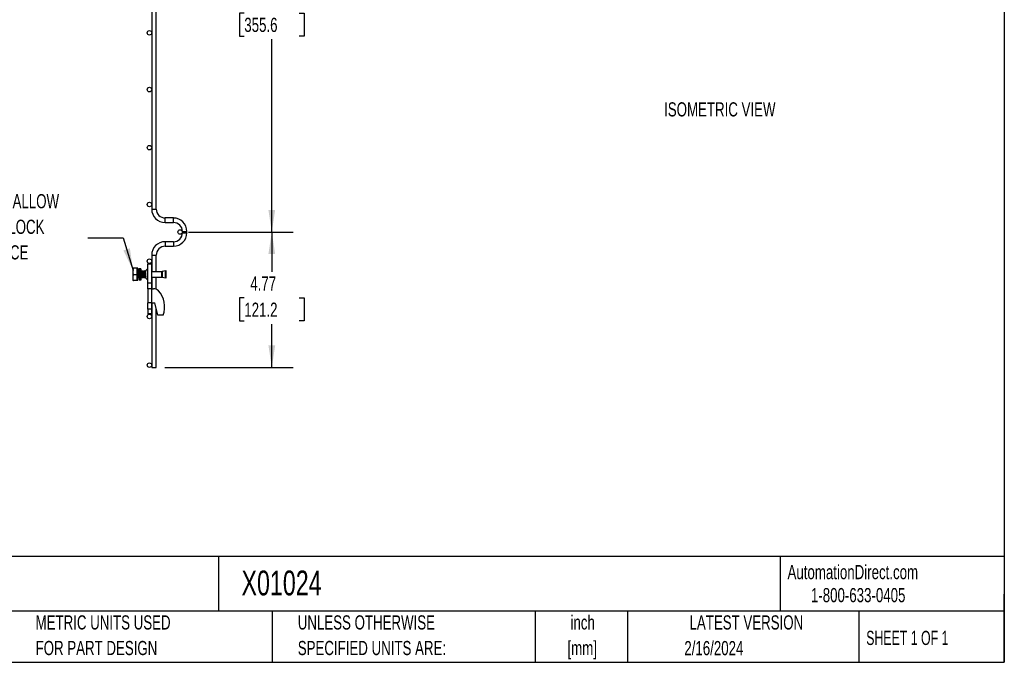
# Model space of a CAD drawing. Header units: inches. Extents: x 0.2 to 10.8, y 0.2 to 8.2.
# Tile 2 of 7: x 5 to 10.8, y 0.2 to 4. Entities that reach past the tile are written whole.
import ezdxf

# ---------------------------------------------------------------- set-up
doc = ezdxf.new("R2010")
doc.units = ezdxf.units.IN
doc.header["$MEASUREMENT"] = 0
doc.layers.add('DIMENSIONS', color=140, linetype='Continuous', lineweight=25)
doc.layers.add('TEXT', color=140, linetype='Continuous', lineweight=25)
doc.styles.add('SLDTEXTSTYLE0', font='TXT', dxfattribs={"width": 0.7})
doc.styles.add('SLDTEXTSTYLE1', font='TXT', dxfattribs={"width": 0.65})
doc.dimstyles.new('SLDDIMSTYLE1', dxfattribs={"dimtxt": 0.084961, "dimasz": 0.13, "dimexe": 0, "dimexo": 0.0625, "dimgap": 0.02124, "dimtad": 0, "dimtih": 1, "dimtoh": 1, "dimlfac": 6, "dimrnd": 1e-09, "dimzin": 4, "dimdsep": 46, "dimtxsty": 'SLDTEXTSTYLE0', "dimsah": 1, "dimcen": 0.09, "dimadec": 0, "dimazin": 1, "dimtfac": 1, "dimtofl": 0, "dimtmove": 0, "dimatfit": 3, "dimfxl": 0, "dimfrac": 2, "dimtolj": 1, "dimtzin": 12, "dimarcsym": 0})
doc.dimstyles.new('SLDDIMSTYLE2', dxfattribs={"dimtxt": 0.084961, "dimasz": 0.13, "dimexe": 0, "dimexo": 0.0625, "dimgap": 0.02124, "dimtad": 0, "dimtih": 1, "dimtoh": 1, "dimlfac": 6, "dimrnd": 1e-09, "dimzin": 12, "dimdsep": 46, "dimtxsty": 'SLDTEXTSTYLE0', "dimsah": 1, "dimcen": 0.09, "dimadec": 0, "dimazin": 3, "dimtfac": 1, "dimtofl": 0, "dimtmove": 0, "dimatfit": 3, "dimfxl": 0, "dimfrac": 2, "dimtolj": 1, "dimtzin": 12, "dimarcsym": 0})

# ---------------------------------------------------------------- blocks, each defined once
blk = doc.blocks.new('_D_2')
at = {"layer": 'DIMENSIONS'}
for p, q in [((5.9572, 5.112), (6.571, 5.112)), ((6.446, 5.112), (6.446, 4.2193)), ((6.2844, 4.0653), (6.2559, 4.0653)), ((6.2559, 4.0653), (6.2559, 3.9302)), ((6.6075, 4.0653), (6.6361, 4.0653)), ((6.6361, 4.0653), (6.6361, 3.9302)), ((6.2559, 3.9302), (6.2844, 3.9302)), ((6.446, 2.7787), (6.446, 3.9112)), ((6.6361, 3.9302), (6.6075, 3.9302)), ((5.9572, 2.7787), (6.571, 2.7787))]:
    blk.add_line(p, q, dxfattribs=at)
for points in [[(6.446, 5.112), (6.426, 4.982), (6.466, 4.982)], [(6.446, 2.7787), (6.466, 2.9087), (6.426, 2.9087)]]:
    blk.add_solid(points, dxfattribs=at)
at = {"layer": 'DIMENSIONS', "char_height": 0.08333, "attachment_point": 1, "style": 'SLDTEXTSTYLE0'}
for s, insert in [('14.00', (6.2844, 4.1917)), ('355.6', (6.2844, 4.0377))]:
    blk.add_mtext(s, dxfattribs=dict(at, insert=insert))
blk = doc.blocks.new('_D_3')
at = {"layer": 'DIMENSIONS'}
for p, q in [((5.9572, 2.7787), (6.571, 2.7787)), ((6.446, 2.7787), (6.446, 2.5454)), ((6.2844, 2.3914), (6.2559, 2.3914)), ((6.2559, 2.3914), (6.2559, 2.2564)), ((6.6075, 2.3914), (6.6361, 2.3914)), ((6.6361, 2.3914), (6.6361, 2.2564)), ((6.2559, 2.2564), (6.2844, 2.2564)), ((6.6361, 2.2564), (6.6075, 2.2564)), ((6.446, 1.9831), (6.446, 2.2373)), ((5.817, 1.9831), (6.571, 1.9831))]:
    blk.add_line(p, q, dxfattribs=at)
for points in [[(6.446, 2.7787), (6.426, 2.6487), (6.466, 2.6487)], [(6.446, 1.9831), (6.466, 2.1131), (6.426, 2.1131)]]:
    blk.add_solid(points, dxfattribs=at)
at = {"layer": 'DIMENSIONS', "char_height": 0.08333, "attachment_point": 1, "style": 'SLDTEXTSTYLE0'}
for s, insert in [('4.77', (6.3197, 2.5178)), ('121.2', (6.2844, 2.3638))]:
    blk.add_mtext(s, dxfattribs=dict(at, insert=insert))
blk = doc.blocks.new('SW_NOTE_0_1')
at = {"layer": 'DIMENSIONS', "color": 0, "char_height": 0.5, "attachment_point": 2, "style": 'SLDTEXTSTYLE0'}
for s, insert in [('PRE-WELDED CLIPS ALLOW', (4.508, 0.645)), ('YOU TO QUICKLY LOCK', (4.487, -0.258)), ('PANELS IN PLACE', (4.557, -1.161))]:
    blk.add_mtext(s, dxfattribs=dict(at, insert=insert))
blk = doc.blocks.new('PRE-WELDED')
at = {"layer": 'DIMENSIONS', "color": 140}
blk.add_blockref('SW_NOTE_0_1', (-0.265, 0.85), dxfattribs=at)
blk = doc.blocks.new('SW_NOTE_0_2')
at = {"layer": 'DIMENSIONS', "color": 0, "insert": (0, 0.859), "char_height": 0.66667, "attachment_point": 1, "style": 'SLDTEXTSTYLE0'}
blk.add_mtext('ISOMETRIC VIEW', dxfattribs=at)
blk = doc.blocks.new('Block14')
at = {"layer": 'DIMENSIONS', "color": 140}
blk.add_blockref('SW_NOTE_0_2', (0, -0.097), dxfattribs=at)

msp = doc.modelspace()

# ---------------------------------------------------------------- linework, layer by layer
for p, q in [((5.7404, 4.976), (5.7404, 2.9135)), ((5.767, 2.9135), (5.767, 4.976)), ((5.7404, 2.9135), (5.767, 2.9135)), ((5.8684, 2.8611), (5.8194, 2.8611)), ((5.8194, 2.8344), (5.8194, 2.8611)), ((5.8684, 2.8344), (5.8684, 2.8611)), ((5.8194, 2.8344), (5.8684, 2.8344)), ((5.9205, 2.7823), (5.9205, 2.7738)), ((5.9205, 2.7823), (5.9472, 2.7823)), ((5.9472, 2.7738), (5.9472, 2.7823)), ((5.8684, 2.7217), (5.8194, 2.7217)), ((5.8194, 2.7217), (5.8194, 2.7084)), ((5.8684, 2.7217), (5.8684, 2.6951)), ((5.9205, 2.7738), (5.9472, 2.7738)), ((5.8194, 2.7084), (5.8194, 2.6951)), ((5.8194, 2.6951), (5.8684, 2.6951)), ((5.7404, 2.6426), (5.7404, 2.5454)), ((5.7404, 2.6426), (5.767, 2.6426)), ((5.767, 2.5454), (5.767, 2.6426)), ((5.631, 2.5663), (5.6295, 2.5636)), ((5.6295, 2.5636), (5.6295, 2.496)), ((5.6342, 2.5663), (5.6312, 2.5663)), ((5.6555, 2.5663), (5.6342, 2.5663)), ((5.6555, 2.5298), (5.6555, 2.5663)), ((5.6597, 2.5663), (5.6555, 2.5663)), ((5.6597, 2.5454), (5.6597, 2.5663)), ((5.6599, 2.546), (5.6597, 2.5479)), ((5.6657, 2.5623), (5.6639, 2.5623)), ((5.6757, 2.5623), (5.6657, 2.5623)), ((5.676, 2.5492), (5.6759, 2.5499)), ((5.7054, 2.5494), (5.705, 2.55)), ((5.718, 2.5492), (5.7175, 2.55)), ((5.718, 2.479), (5.718, 2.5915)), ((5.718, 2.5915), (5.7389, 2.5915)), ((5.7389, 2.5915), (5.7389, 2.479)), ((5.8212, 2.5498), (5.8025, 2.5457)), ((5.8025, 2.5457), (5.8025, 2.5139)), ((5.822, 2.5463), (5.8212, 2.5498)), ((5.8212, 2.5098), (5.8212, 2.5498)), ((5.8254, 2.5498), (5.8214, 2.5489)), ((5.822, 2.5298), (5.822, 2.5463)), ((5.8261, 2.5463), (5.8254, 2.5498)), ((5.8254, 2.5098), (5.8254, 2.5498)), ((5.8261, 2.5298), (5.8261, 2.5463)), ((5.6295, 2.496), (5.631, 2.4933)), ((5.6342, 2.5298), (5.6555, 2.5298)), ((5.6555, 2.4933), (5.6342, 2.4933)), ((5.6555, 2.4933), (5.6555, 2.5298)), ((5.6555, 2.5142), (5.6557, 2.5142)), ((5.6597, 2.4933), (5.6555, 2.4933)), ((5.6599, 2.5454), (5.6577, 2.5454)), ((5.6597, 2.4933), (5.6597, 2.5104)), ((5.6618, 2.5142), (5.664, 2.5142)), ((5.6745, 2.5298), (5.6645, 2.5298)), ((5.6645, 2.5298), (5.6645, 2.5298)), ((5.6645, 2.5298), (5.6745, 2.5298)), ((5.6664, 2.4973), (5.6682, 2.4973)), ((5.6675, 2.5096), (5.6677, 2.5099)), ((5.6682, 2.4973), (5.6782, 2.4973)), ((5.6694, 2.5285), (5.6694, 2.5278)), ((5.6694, 2.5285), (5.6794, 2.5285)), ((5.6794, 2.5278), (5.6694, 2.5278)), ((5.6766, 2.5454), (5.6744, 2.5454)), ((5.6745, 2.5298), (5.6745, 2.5298)), ((5.6778, 2.5119), (5.6792, 2.5096)), ((5.6784, 2.5142), (5.6807, 2.5142)), ((5.6794, 2.5285), (5.6794, 2.5278)), ((5.6849, 2.5454), (5.6827, 2.5454)), ((5.6868, 2.5142), (5.689, 2.5142)), ((5.6933, 2.5454), (5.691, 2.5454)), ((5.6951, 2.5142), (5.6973, 2.5142)), ((5.7016, 2.5454), (5.6994, 2.5454)), ((5.7034, 2.5142), (5.7048, 2.5142)), ((5.7048, 2.524), (5.7048, 2.5131)), ((5.705, 2.5096), (5.7056, 2.5105)), ((5.7175, 2.5101), (5.7174, 2.5098)), ((5.7175, 2.5095), (5.718, 2.5105)), ((5.8002, 2.5454), (5.7389, 2.5454)), ((5.7389, 2.5142), (5.8002, 2.5142)), ((5.7404, 2.5142), (5.7404, 2.4456)), ((5.767, 2.4422), (5.767, 2.5142)), ((5.8002, 2.5298), (5.8002, 2.5454)), ((5.8002, 2.5142), (5.8002, 2.5298)), ((5.8025, 2.5139), (5.8212, 2.5098)), ((5.8212, 2.5098), (5.822, 2.5133)), ((5.8214, 2.5107), (5.8254, 2.5098)), ((5.822, 2.5133), (5.822, 2.5298)), ((5.8254, 2.5098), (5.8261, 2.5133)), ((5.8261, 2.5133), (5.8261, 2.5298)), ((5.7389, 2.479), (5.718, 2.479)), ((5.718, 2.4456), (5.718, 2.479)), ((5.7404, 2.4456), (5.718, 2.4456)), ((5.718, 2.4456), (5.718, 2.3623)), ((5.7389, 2.479), (5.7389, 2.4456)), ((5.7404, 2.4456), (5.7505, 2.4456)), ((5.7404, 2.3623), (5.7404, 2.4456)), ((5.7404, 2.3623), (5.718, 2.3623)), ((5.718, 2.326), (5.718, 2.3623)), ((5.7389, 2.326), (5.718, 2.326)), ((5.718, 2.326), (5.718, 2.2973)), ((5.7389, 2.3623), (5.7389, 2.326)), ((5.7389, 2.326), (5.7389, 2.2973)), ((5.7404, 2.3623), (5.7404, 1.9831)), ((5.7404, 2.3623), (5.7589, 2.3623)), ((5.7763, 2.2893), (5.7589, 2.3623)), ((5.767, 1.9831), (5.767, 2.3282)), ((5.7389, 2.2973), (5.718, 2.2973)), ((5.808, 2.2893), (5.7763, 2.2893)), ((5.7404, 1.9831), (5.767, 1.9831))]:
    msp.add_line(p, q)
for centre in [(5.727, 3.949), (5.727, 3.6156), (5.727, 3.274), (5.727, 2.9406), (5.9072, 2.7787), (5.727, 2.6073), (5.727, 2.2823), (5.727, 1.9965)]:
    msp.add_circle(centre, 0.0133)
for centre, radius, start, end in [((5.8194, 2.9135), 0.0791, 180, 270), ((5.8194, 2.9135), 0.0524, 180, 270), ((5.8684, 2.7823), 0.0787, 0, 90), ((5.8684, 2.7823), 0.0521, 0, 90), ((5.8194, 2.6426), 0.0791, 90, 180), ((5.8684, 2.7738), 0.0788, 270, 0), ((5.8684, 2.7738), 0.0521, 270, 0), ((5.8194, 2.6426), 0.0524, 90, 180), ((5.7214, 2.5447), 0.0167, 101.53696, 161.90915), ((5.8002, 2.5558), 0.0104, 270, 282.41729), ((5.7214, 2.5149), 0.0167, 186.30355, 258.46304), ((5.8002, 2.5038), 0.0104, 77.58271, 90), ((5.7505, 2.404), 0.0417, 45.94832, 90), ((5.6722, 2.3376), 0.1442, 340.41164, 41.90027)]:
    msp.add_arc(centre, radius, start, end)
for points, knots in [([(5.6342, 2.5298), (5.6323, 2.5358), (5.631, 2.5418), (5.631, 2.5495), (5.6311, 2.5511), (5.6314, 2.5542), (5.6316, 2.5557), (5.6324, 2.5603), (5.6332, 2.5633), (5.6342, 2.5663)], [0, 0, 0, 0, 0.5, 0.5, 0.625, 0.625, 0.75, 0.75, 1, 1, 1, 1]), ([(5.659, 2.51), (5.6589, 2.51), (5.6586, 2.5098), (5.658, 2.515), (5.6573, 2.5236), (5.6567, 2.5336), (5.6561, 2.5426), (5.6557, 2.5461), (5.6555, 2.5479)], [0, 0, 0, 0, 0.1098, 0.294388, 0.478975, 0.661964, 0.832243, 1, 1, 1, 1]), ([(5.6578, 2.5453), (5.6573, 2.546), (5.6566, 2.5473), (5.6559, 2.5486), (5.6556, 2.549)], [0, 0, 0, 0, 0.626685, 1, 1, 1, 1]), ([(5.6625, 2.55), (5.662, 2.5492), (5.6611, 2.5476), (5.6602, 2.5461), (5.6597, 2.5453)], [0, 0, 0, 0, 0.500439, 1, 1, 1, 1]), ([(5.6608, 2.5472), (5.6608, 2.5473), (5.6604, 2.5479), (5.66, 2.5486), (5.6598, 2.549)], [0, 0, 0, 0, 0.243973, 1, 1, 1, 1]), ([(5.6645, 2.5327), (5.6643, 2.5356), (5.6639, 2.5419), (5.6633, 2.5482), (5.6628, 2.551), (5.6625, 2.5498), (5.6625, 2.5496)], [0, 0, 0, 0, 0.290727, 0.608322, 0.928691, 1, 1, 1, 1]), ([(5.6647, 2.5387), (5.6646, 2.5395), (5.6643, 2.5435), (5.6639, 2.5486), (5.6634, 2.5496), (5.6632, 2.5501)], [0, 0, 0, 0, 0.116837, 0.556498, 1, 1, 1, 1]), ([(5.6649, 2.5473), (5.6649, 2.5474), (5.6643, 2.5483), (5.6638, 2.5492), (5.6634, 2.55)], [0, 0, 0, 0, 0.110266, 1, 1, 1, 1]), ([(5.6657, 2.5623), (5.6657, 2.5623), (5.6656, 2.5621), (5.6655, 2.5613), (5.6655, 2.5607), (5.6653, 2.5582), (5.6652, 2.5557), (5.665, 2.5513), (5.665, 2.5497), (5.6649, 2.5461), (5.6648, 2.5442), (5.6647, 2.5383), (5.6646, 2.5339), (5.6645, 2.5298)], [0, 0, 0, 0, 0.125, 0.125, 0.25, 0.25, 0.5, 0.5, 0.625, 0.625, 0.75, 0.75, 1, 1, 1, 1]), ([(5.6745, 2.5453), (5.674, 2.546), (5.6731, 2.5476), (5.6722, 2.5492), (5.6717, 2.55)], [0, 0, 0, 0, 0.499696, 1, 1, 1, 1]), ([(5.6745, 2.5298), (5.6746, 2.5335), (5.6747, 2.5408), (5.675, 2.5505), (5.6753, 2.5579), (5.6755, 2.5616), (5.6757, 2.5627), (5.676, 2.5611), (5.6763, 2.5556), (5.6764, 2.5499), (5.6765, 2.546), (5.6766, 2.5454)], [0, 0, 0, 0, 0.127965, 0.255933, 0.383906, 0.511874, 0.595884, 0.72385, 0.851819, 0.979791, 1, 1, 1, 1]), ([(5.6745, 2.5298), (5.6745, 2.5319), (5.6747, 2.5364), (5.675, 2.5426), (5.6752, 2.5475), (5.6755, 2.5501), (5.6757, 2.5509), (5.676, 2.5499), (5.6762, 2.5479), (5.6763, 2.5458), (5.6763, 2.5454)], [0, 0, 0, 0, 0.134554, 0.282317, 0.430097, 0.577863, 0.687878, 0.822432, 0.970198, 1, 1, 1, 1]), ([(5.6792, 2.55), (5.6787, 2.5492), (5.6778, 2.5477), (5.6769, 2.5461), (5.6764, 2.5453)], [0, 0, 0, 0, 0.500394, 1, 1, 1, 1]), ([(5.6835, 2.5095), (5.6833, 2.51), (5.6828, 2.5109), (5.6822, 2.5181), (5.6815, 2.5277), (5.6809, 2.538), (5.6802, 2.546), (5.6797, 2.5502), (5.6794, 2.5497), (5.6793, 2.5496)], [0, 0, 0, 0, 0.156768, 0.312178, 0.469693, 0.62556, 0.781428, 0.938942, 1, 1, 1, 1]), ([(5.6842, 2.51), (5.6841, 2.5098), (5.6839, 2.5087), (5.6834, 2.5114), (5.6828, 2.518), (5.6821, 2.5277), (5.6814, 2.5379), (5.6808, 2.546), (5.6803, 2.5502), (5.68, 2.5497), (5.6799, 2.5496)], [0, 0, 0, 0, 0.032995, 0.184501, 0.334694, 0.486922, 0.637557, 0.788193, 0.94042, 1, 1, 1, 1]), ([(5.6828, 2.5453), (5.6823, 2.5461), (5.6814, 2.5476), (5.6805, 2.5492), (5.68, 2.55)], [0, 0, 0, 0, 0.499667, 1, 1, 1, 1]), ([(5.6833, 2.55), (5.6829, 2.5492), (5.6823, 2.5483), (5.6818, 2.5473), (5.6817, 2.5472)], [0, 0, 0, 0, 0.830545, 1, 1, 1, 1]), ([(5.6844, 2.5454), (5.6844, 2.5454), (5.6842, 2.5481), (5.6839, 2.5501), (5.6836, 2.5497), (5.6835, 2.5496)], [0, 0, 0, 0, 0.006396, 0.722439, 1, 1, 1, 1]), ([(5.685, 2.5455), (5.685, 2.5455), (5.6848, 2.5482), (5.6844, 2.5501), (5.6841, 2.5497), (5.684, 2.5496)], [0, 0, 0, 0, 0.000789, 0.718929, 1, 1, 1, 1]), ([(5.6858, 2.5472), (5.6858, 2.5473), (5.6852, 2.5483), (5.6846, 2.5492), (5.6842, 2.55)], [0, 0, 0, 0, 0.167823, 1, 1, 1, 1]), ([(5.6875, 2.55), (5.687, 2.5492), (5.6861, 2.5477), (5.6852, 2.5461), (5.6847, 2.5453)], [0, 0, 0, 0, 0.500357, 1, 1, 1, 1]), ([(5.6918, 2.5098), (5.6916, 2.51), (5.6912, 2.5103), (5.6906, 2.5165), (5.69, 2.5256), (5.6893, 2.536), (5.6887, 2.5446), (5.6881, 2.5498), (5.6878, 2.5496), (5.6876, 2.5496)], [0, 0, 0, 0, 0.125481, 0.281162, 0.438489, 0.593714, 0.750295, 0.906875, 1, 1, 1, 1]), ([(5.6924, 2.5098), (5.6922, 2.51), (5.6918, 2.5103), (5.6912, 2.5165), (5.6905, 2.5256), (5.6899, 2.536), (5.6893, 2.5446), (5.6887, 2.5498), (5.6883, 2.5496), (5.6882, 2.5496)], [0, 0, 0, 0, 0.124887, 0.280569, 0.437896, 0.593121, 0.749703, 0.906284, 1, 1, 1, 1]), ([(5.6911, 2.5453), (5.6906, 2.5461), (5.6897, 2.5477), (5.6888, 2.5492), (5.6883, 2.55)], [0, 0, 0, 0, 0.499608, 1, 1, 1, 1]), ([(5.6917, 2.55), (5.6912, 2.5492), (5.6907, 2.5483), (5.6901, 2.5473), (5.69, 2.5472)], [0, 0, 0, 0, 0.830903, 1, 1, 1, 1]), ([(5.6927, 2.5454), (5.6925, 2.547), (5.6922, 2.5499), (5.6919, 2.5497), (5.6918, 2.5496)], [0, 0, 0, 0, 0.559314, 1, 1, 1, 1]), ([(5.6932, 2.546), (5.693, 2.5473), (5.6928, 2.5499), (5.6925, 2.5497), (5.6924, 2.5496)], [0, 0, 0, 0, 0.5170949, 1, 1, 1, 1]), ([(5.6942, 2.5472), (5.6941, 2.5473), (5.6935, 2.5483), (5.693, 2.5492), (5.6925, 2.55)], [0, 0, 0, 0, 0.169331, 1, 1, 1, 1]), ([(5.6958, 2.55), (5.6954, 2.5492), (5.6945, 2.5476), (5.6935, 2.5461), (5.6931, 2.5453)], [0, 0, 0, 0, 0.500317, 1, 1, 1, 1]), ([(5.7, 2.5102), (5.6999, 2.5101), (5.6996, 2.5101), (5.6991, 2.515), (5.6984, 2.5236), (5.6978, 2.534), (5.6971, 2.5431), (5.6965, 2.5493), (5.6961, 2.5496), (5.696, 2.5498)], [0, 0, 0, 0, 0.059135, 0.221718, 0.384301, 0.545477, 0.708834, 0.870484, 1, 1, 1, 1]), ([(5.7007, 2.51), (5.7006, 2.51), (5.7002, 2.5098), (5.6997, 2.515), (5.699, 2.5236), (5.6984, 2.534), (5.6977, 2.5431), (5.6971, 2.5493), (5.6967, 2.5496), (5.6966, 2.5498)], [0, 0, 0, 0, 0.092802, 0.249465, 0.406127, 0.561433, 0.718842, 0.874605, 1, 1, 1, 1]), ([(5.6994, 2.5453), (5.699, 2.5461), (5.6981, 2.5476), (5.6971, 2.5492), (5.6967, 2.55)], [0, 0, 0, 0, 0.499568, 1, 1, 1, 1]), ([(5.7, 2.55), (5.6995, 2.5492), (5.699, 2.5483), (5.6984, 2.5473), (5.6983, 2.5472)], [0, 0, 0, 0, 0.833206, 1, 1, 1, 1]), ([(5.701, 2.5454), (5.7009, 2.5466), (5.7006, 2.5497), (5.7003, 2.5497), (5.7001, 2.5498)], [0, 0, 0, 0, 0.402321, 1, 1, 1, 1]), ([(5.7016, 2.5454), (5.7015, 2.5466), (5.7012, 2.5497), (5.7009, 2.5497), (5.7007, 2.5498)], [0, 0, 0, 0, 0.401177, 1, 1, 1, 1]), ([(5.7025, 2.5472), (5.7024, 2.5473), (5.7019, 2.5483), (5.7013, 2.5492), (5.7008, 2.55)], [0, 0, 0, 0, 0.167365, 1, 1, 1, 1]), ([(5.7042, 2.55), (5.7037, 2.5492), (5.7028, 2.5476), (5.7019, 2.5461), (5.7014, 2.5453)], [0, 0, 0, 0, 0.500297, 1, 1, 1, 1]), ([(5.7056, 2.5412), (5.7054, 2.5436), (5.705, 2.5484), (5.7045, 2.5509), (5.7042, 2.5498), (5.7041, 2.5496)], [0, 0, 0, 0, 0.439432, 0.890815, 1, 1, 1, 1]), ([(5.7057, 2.5464), (5.7056, 2.5468), (5.7054, 2.5497), (5.7051, 2.5499), (5.7049, 2.5501)], [0, 0, 0, 0, 0.169067, 1, 1, 1, 1]), ([(5.718, 2.5477), (5.7178, 2.5489), (5.7176, 2.5505), (5.7174, 2.5499), (5.7174, 2.5498)], [0, 0, 0, 0, 0.784847, 1, 1, 1, 1]), ([(5.7177, 2.5454), (5.7177, 2.5459), (5.7176, 2.5471), (5.7175, 2.5474), (5.7174, 2.5476)], [0, 0, 0, 0, 0.37806, 1, 1, 1, 1]), ([(5.6312, 2.4933), (5.6311, 2.4933), (5.6301, 2.4933), (5.6322, 2.4933), (5.6342, 2.4933)], [0, 0, 0, 0, 0.067898, 1, 1, 1, 1]), ([(5.6342, 2.4933), (5.6323, 2.4993), (5.631, 2.5053), (5.631, 2.5131), (5.6311, 2.5146), (5.6314, 2.5177), (5.6316, 2.5193), (5.6324, 2.5238), (5.6332, 2.5268), (5.6342, 2.5298)], [0, 0, 0, 0, 0.5, 0.5, 0.625, 0.625, 0.75, 0.75, 1, 1, 1, 1]), ([(5.6585, 2.51), (5.6583, 2.51), (5.658, 2.5098), (5.6574, 2.515), (5.6568, 2.5236), (5.6562, 2.5338), (5.6557, 2.5394), (5.6555, 2.5422)], [0, 0, 0, 0, 0.132353, 0.35345, 0.574547, 0.793729, 1, 1, 1, 1]), ([(5.6556, 2.5143), (5.656, 2.5135), (5.657, 2.512), (5.6579, 2.5104), (5.6583, 2.5096)], [0, 0, 0, 0, 0.499559, 1, 1, 1, 1]), ([(5.6578, 2.5452), (5.6579, 2.5449), (5.6582, 2.5441), (5.6587, 2.5409), (5.6591, 2.5365), (5.6595, 2.5325), (5.6598, 2.5285), (5.6601, 2.5245), (5.6606, 2.5198), (5.661, 2.5163), (5.6614, 2.5143), (5.6617, 2.5144), (5.6618, 2.5144)], [0, 0, 0, 0, 0.10651, 0.21933, 0.332104, 0.444879, 0.476607, 0.589337, 0.702105, 0.814922, 0.927693, 1, 1, 1, 1]), ([(5.6592, 2.5096), (5.6597, 2.5104), (5.6605, 2.5119), (5.6614, 2.5134), (5.6619, 2.5142)], [0, 0, 0, 0, 0.519864, 1, 1, 1, 1]), ([(5.6599, 2.5452), (5.66, 2.5453), (5.6602, 2.5455), (5.6605, 2.544), (5.661, 2.5409), (5.6614, 2.5365), (5.6618, 2.5325), (5.6621, 2.5285), (5.6624, 2.5245), (5.6629, 2.5198), (5.6633, 2.5164), (5.6637, 2.5145), (5.6639, 2.5145), (5.6639, 2.5145)], [0, 0, 0, 0, 0.0404934, 0.15317, 0.2658948, 0.3785743, 0.491255, 0.522956, 0.6355906, 0.7482639, 0.8609866, 0.973663, 1, 1, 1, 1]), ([(5.6608, 2.5124), (5.6609, 2.5123), (5.6615, 2.5113), (5.662, 2.5104), (5.6625, 2.5096)], [0, 0, 0, 0, 0.165352, 1, 1, 1, 1]), ([(5.6626, 2.51), (5.6625, 2.5099), (5.6622, 2.5097), (5.662, 2.5123), (5.6618, 2.5136)], [0, 0, 0, 0, 0.482864, 1, 1, 1, 1]), ([(5.6632, 2.51), (5.6631, 2.5099), (5.6628, 2.5097), (5.6625, 2.5126), (5.6623, 2.5142)], [0, 0, 0, 0, 0.44073, 1, 1, 1, 1]), ([(5.6634, 2.5096), (5.6638, 2.5104), (5.6644, 2.5113), (5.6649, 2.5123), (5.665, 2.5124)], [0, 0, 0, 0, 0.840763, 1, 1, 1, 1]), ([(5.6639, 2.5143), (5.6644, 2.5135), (5.6653, 2.512), (5.6662, 2.5104), (5.6667, 2.5096)], [0, 0, 0, 0, 0.499567, 1, 1, 1, 1]), ([(5.6668, 2.51), (5.6667, 2.5099), (5.6664, 2.5094), (5.6659, 2.5136), (5.6653, 2.5211), (5.6649, 2.5271), (5.6647, 2.5298)], [0, 0, 0, 0, 0.123801, 0.438976, 0.750855, 1, 1, 1, 1]), ([(5.6674, 2.51), (5.6673, 2.5099), (5.667, 2.5094), (5.6665, 2.5136), (5.6659, 2.5211), (5.6655, 2.5271), (5.6653, 2.5298)], [0, 0, 0, 0, 0.1227625, 0.4383113, 0.7505601, 1, 1, 1, 1]), ([(5.6662, 2.5102), (5.6662, 2.5098), (5.6663, 2.509), (5.6664, 2.5088), (5.6665, 2.5094), (5.6666, 2.5097)], [0, 0, 0, 0, 0.314439, 0.56422, 1, 1, 1, 1]), ([(5.6694, 2.5278), (5.6693, 2.5241), (5.6691, 2.5169), (5.6689, 2.5075), (5.6686, 2.5007), (5.6684, 2.4977), (5.6682, 2.497), (5.668, 2.4986), (5.6677, 2.5032), (5.6676, 2.5081), (5.6675, 2.5102)], [0, 0, 0, 0, 0.139386, 0.278775, 0.418169, 0.557558, 0.623112, 0.762498, 0.901888, 1, 1, 1, 1]), ([(5.668, 2.5298), (5.668, 2.5298), (5.6681, 2.5291), (5.6681, 2.5285), (5.6682, 2.5279)], [0, 0, 0, 0, 0.000047, 1, 1, 1, 1]), ([(5.668, 2.5102), (5.668, 2.5098), (5.6681, 2.509), (5.6683, 2.5089), (5.6685, 2.5096), (5.6687, 2.5128), (5.669, 2.518), (5.6692, 2.5236), (5.6694, 2.5272), (5.6694, 2.5285)], [0, 0, 0, 0, 0.0931707, 0.1671828, 0.3368612, 0.5232061, 0.7095586, 0.8958985, 1, 1, 1, 1]), ([(5.6703, 2.5298), (5.6703, 2.5298), (5.6704, 2.5294), (5.6704, 2.5289), (5.6704, 2.5285)], [0, 0, 0, 0, 0.00007, 1, 1, 1, 1]), ([(5.6731, 2.5286), (5.6731, 2.529), (5.6731, 2.5294), (5.6731, 2.5298), (5.6731, 2.5298)], [0, 0, 0, 0, 0.99992, 1, 1, 1, 1]), ([(5.6737, 2.5286), (5.6737, 2.529), (5.6737, 2.5294), (5.6736, 2.5298), (5.6736, 2.5298)], [0, 0, 0, 0, 0.9999192, 1, 1, 1, 1]), ([(5.675, 2.5429), (5.6751, 2.5422), (5.6754, 2.5406), (5.6758, 2.5365), (5.6761, 2.5326), (5.6763, 2.5298), (5.6764, 2.5289), (5.6765, 2.5285)], [0, 0, 0, 0, 0.218138, 0.526755, 0.835376, 0.922201, 1, 1, 1, 1]), ([(5.6766, 2.5452), (5.6766, 2.5453), (5.6768, 2.5455), (5.6772, 2.544), (5.6776, 2.5409), (5.6781, 2.5365), (5.6784, 2.5325), (5.6787, 2.5297), (5.6788, 2.5287), (5.6788, 2.5281)], [0, 0, 0, 0, 0.072326, 0.27358, 0.47492, 0.676179, 0.877441, 0.934063, 1, 1, 1, 1]), ([(5.6777, 2.5132), (5.6778, 2.5125), (5.6778, 2.511), (5.6779, 2.5105), (5.678, 2.5102)], [0, 0, 0, 0, 0.485643, 1, 1, 1, 1]), ([(5.6782, 2.4973), (5.6783, 2.4973), (5.6784, 2.4981), (5.6786, 2.5004), (5.6786, 2.5013), (5.6787, 2.5035), (5.6788, 2.5047), (5.6789, 2.5088), (5.679, 2.5122), (5.6792, 2.5197), (5.6793, 2.5238), (5.6794, 2.5278)], [0, 0, 0, 0, 0.25, 0.25, 0.375, 0.375, 0.5, 0.5, 0.75, 0.75, 1, 1, 1, 1]), ([(5.68, 2.5102), (5.6799, 2.5099), (5.6796, 2.5089), (5.6793, 2.5108), (5.679, 2.5137), (5.679, 2.5142)], [0, 0, 0, 0, 0.2677195, 0.8931759, 1, 1, 1, 1]), ([(5.6793, 2.5098), (5.6793, 2.5097), (5.6792, 2.5093), (5.679, 2.5101), (5.679, 2.5107)], [0, 0, 0, 0, 0.361814, 1, 1, 1, 1]), ([(5.6793, 2.5228), (5.6794, 2.5218), (5.6796, 2.5193), (5.68, 2.5164), (5.6804, 2.5145), (5.6805, 2.5145), (5.6806, 2.5145)], [0, 0, 0, 0, 0.213543, 0.563907, 0.914127, 1, 1, 1, 1]), ([(5.68, 2.5096), (5.6805, 2.5104), (5.681, 2.5113), (5.6816, 2.5123), (5.6817, 2.5124)], [0, 0, 0, 0, 0.834754, 1, 1, 1, 1]), ([(5.6806, 2.5143), (5.681, 2.5135), (5.682, 2.5119), (5.6829, 2.5104), (5.6833, 2.5096)], [0, 0, 0, 0, 0.4996237, 1, 1, 1, 1]), ([(5.6828, 2.5453), (5.6829, 2.5449), (5.6832, 2.5441), (5.6837, 2.5409), (5.6841, 2.5365), (5.6845, 2.5325), (5.6848, 2.5285), (5.6851, 2.5245), (5.6856, 2.5198), (5.686, 2.5163), (5.6864, 2.5143), (5.6867, 2.5144), (5.6868, 2.5144)], [0, 0, 0, 0, 0.109761, 0.22217, 0.334534, 0.446899, 0.478512, 0.590831, 0.703189, 0.815596, 0.927957, 1, 1, 1, 1]), ([(5.6842, 2.5096), (5.6846, 2.5104), (5.6855, 2.5119), (5.6864, 2.5134), (5.6869, 2.5142)], [0, 0, 0, 0, 0.516103, 1, 1, 1, 1]), ([(5.6849, 2.5452), (5.685, 2.5453), (5.6852, 2.5455), (5.6855, 2.544), (5.686, 2.5409), (5.6864, 2.5365), (5.6868, 2.5325), (5.6871, 2.5285), (5.6874, 2.5245), (5.6879, 2.5198), (5.6883, 2.5164), (5.6887, 2.5145), (5.6889, 2.5145), (5.6889, 2.5145)], [0, 0, 0, 0, 0.0404616, 0.1530496, 0.2656857, 0.3782766, 0.4908687, 0.5225448, 0.6350908, 0.7476755, 0.8603095, 0.9728973, 1, 1, 1, 1]), ([(5.6858, 2.5124), (5.6859, 2.5123), (5.6865, 2.5113), (5.687, 2.5104), (5.6875, 2.5096)], [0, 0, 0, 0, 0.169496, 1, 1, 1, 1]), ([(5.6876, 2.5095), (5.6874, 2.5097), (5.6871, 2.51), (5.6869, 2.513), (5.6868, 2.5136)], [0, 0, 0, 0, 0.794624, 1, 1, 1, 1]), ([(5.6884, 2.51), (5.6883, 2.5098), (5.688, 2.5087), (5.6877, 2.5102), (5.6874, 2.5134), (5.6873, 2.5142)], [0, 0, 0, 0, 0.13933, 0.779106, 1, 1, 1, 1]), ([(5.6883, 2.5096), (5.6888, 2.5104), (5.6894, 2.5113), (5.6899, 2.5123), (5.69, 2.5124)], [0, 0, 0, 0, 0.830876, 1, 1, 1, 1]), ([(5.6889, 2.5143), (5.6894, 2.5135), (5.6903, 2.512), (5.6912, 2.5104), (5.6917, 2.5096)], [0, 0, 0, 0, 0.499663, 1, 1, 1, 1]), ([(5.6911, 2.5453), (5.6913, 2.5449), (5.6916, 2.5441), (5.692, 2.5409), (5.6924, 2.5365), (5.6928, 2.5325), (5.6931, 2.5285), (5.6935, 2.5245), (5.6939, 2.5198), (5.6944, 2.5163), (5.6948, 2.5143), (5.695, 2.5144), (5.6951, 2.5144)], [0, 0, 0, 0, 0.10996, 0.222344, 0.334683, 0.447023, 0.478628, 0.590922, 0.703255, 0.815637, 0.927973, 1, 1, 1, 1]), ([(5.6925, 2.5096), (5.693, 2.5104), (5.6939, 2.5119), (5.6948, 2.5134), (5.6952, 2.5142)], [0, 0, 0, 0, 0.516513, 1, 1, 1, 1]), ([(5.6933, 2.5452), (5.6933, 2.5453), (5.6935, 2.5455), (5.6939, 2.544), (5.6943, 2.5409), (5.6948, 2.5365), (5.6951, 2.5325), (5.6954, 2.5285), (5.6958, 2.5245), (5.6962, 2.5198), (5.6967, 2.5164), (5.697, 2.5145), (5.6972, 2.5145), (5.6972, 2.5145)], [0, 0, 0, 0, 0.0405239, 0.1532854, 0.2660951, 0.3788595, 0.4916251, 0.5233499, 0.6360694, 0.7488275, 0.8616351, 0.9743964, 1, 1, 1, 1]), ([(5.6942, 2.5124), (5.6943, 2.5123), (5.6948, 2.5113), (5.6954, 2.5104), (5.6958, 2.5096)], [0, 0, 0, 0, 0.168207, 1, 1, 1, 1]), ([(5.696, 2.5098), (5.6958, 2.5099), (5.6955, 2.5099), (5.6952, 2.513), (5.6951, 2.5142)], [0, 0, 0, 0, 0.599113, 1, 1, 1, 1]), ([(5.6965, 2.5098), (5.6964, 2.5099), (5.6961, 2.5099), (5.6958, 2.513), (5.6957, 2.5142)], [0, 0, 0, 0, 0.597972, 1, 1, 1, 1]), ([(5.6967, 2.5096), (5.6971, 2.5104), (5.6977, 2.5113), (5.6983, 2.5123), (5.6983, 2.5124)], [0, 0, 0, 0, 0.831341, 1, 1, 1, 1]), ([(5.6972, 2.5143), (5.6977, 2.5135), (5.6986, 2.512), (5.6995, 2.5104), (5.7, 2.5096)], [0, 0, 0, 0, 0.499704, 1, 1, 1, 1]), ([(5.6994, 2.5453), (5.6996, 2.5449), (5.6999, 2.5441), (5.7003, 2.5409), (5.7008, 2.5365), (5.7011, 2.5325), (5.7015, 2.5285), (5.7018, 2.5245), (5.7023, 2.5198), (5.7027, 2.5163), (5.7031, 2.5143), (5.7033, 2.5144), (5.7034, 2.5144)], [0, 0, 0, 0, 0.109217, 0.221695, 0.334128, 0.446562, 0.478193, 0.590581, 0.703007, 0.815483, 0.927913, 1, 1, 1, 1]), ([(5.7009, 2.5096), (5.7013, 2.5104), (5.7022, 2.5119), (5.7031, 2.5134), (5.7035, 2.5142)], [0, 0, 0, 0, 0.517751, 1, 1, 1, 1]), ([(5.7016, 2.5452), (5.7016, 2.5453), (5.7018, 2.5455), (5.7022, 2.544), (5.7026, 2.5409), (5.7031, 2.5365), (5.7034, 2.5325), (5.7038, 2.5285), (5.7041, 2.5245), (5.7046, 2.5198), (5.705, 2.5164), (5.7054, 2.5145), (5.7055, 2.5145), (5.7056, 2.5145)], [0, 0, 0, 0, 0.040614, 0.153625, 0.266685, 0.379699, 0.492714, 0.524509, 0.637478, 0.750486, 0.863544, 0.976555, 1, 1, 1, 1]), ([(5.7025, 2.5124), (5.7026, 2.5123), (5.7032, 2.5113), (5.7037, 2.5104), (5.7042, 2.5096)], [0, 0, 0, 0, 0.164833, 1, 1, 1, 1]), ([(5.7042, 2.5102), (5.7041, 2.5101), (5.7039, 2.51), (5.7036, 2.5122), (5.7035, 2.5136)], [0, 0, 0, 0, 0.361973, 1, 1, 1, 1]), ([(5.7049, 2.51), (5.7048, 2.5099), (5.7045, 2.5097), (5.7042, 2.5126), (5.704, 2.5142)], [0, 0, 0, 0, 0.439702, 1, 1, 1, 1])]:
    msp.add_open_spline(points, degree=3, knots=knots)
at = {"layer": 'DIMENSIONS', "flags": 128}
msp.add_lwpolyline([(5.3641, 2.7447), (5.572, 2.7447), (5.6312, 2.5526)], dxfattribs=at)
at = {"layer": 'DIMENSIONS'}
msp.add_solid([(5.6312, 2.5526), (5.612, 2.6827), (5.5738, 2.6709)], dxfattribs=at)
at = {"layer": 'TEXT'}
for p, q in [((10.75, 8.25), (10.75, 0.25)), ((10.75, 0.8711), (0.25, 0.8711)), ((6.1322, 0.8711), (6.1322, 0.55)), ((9.4321, 0.8711), (9.4321, 0.55)), ((10.75, 0.25), (10.75, 0.65)), ((10.75, 0.55), (0.25, 0.55)), ((6.448, 0.55), (6.448, 0.25)), ((7.9931, 0.55), (7.9931, 0.25)), ((8.5359, 0.55), (8.5359, 0.25)), ((9.8956, 0.55), (9.8956, 0.25)), ((0.25, 0.25), (10.75, 0.25))]:
    msp.add_line(p, q, dxfattribs=at)

# ---------------------------------------------------------------- block references
at = {"color": 7, "linetype": 'Continuous', "xscale": 0.125, "yscale": 0.125, "zscale": 0.125}
msp.add_blockref('Block14', (8.7512, 3.4458), dxfattribs=at)
at = {"layer": 'DIMENSIONS', "xscale": 0.1666666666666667, "yscale": 0.1666666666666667, "zscale": 0.1666666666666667}
msp.add_blockref('PRE-WELDED', (3.9579, 2.7524), dxfattribs=at)

# ---------------------------------------------------------------- texts
at = {"color": 179, "linetype": 'Continuous', "lineweight": 18, "char_height": 0.083333, "attachment_point": 1, "style": 'SLDTEXTSTYLE0'}
for s, insert in [('AutomationDirect.com', (9.4762, 0.8219)), ('1-800-633-0405', (9.6138, 0.6865))]:
    msp.add_mtext(s, dxfattribs=dict(at, insert=insert))
at = {"layer": 'TEXT'}
for s, insert, char_height, attachment_point, style in [('HUSKY RACK AND WIRE VELOX SERIES MACHINE GUARDING PANEL, 24 X 10IN, 2 X 2IN GRID, 8 GAUGE WIRE,', (0.3136, 0.8118), 0.072917, 1, 'SLDTEXTSTYLE0'), ('X01024', (6.268, 0.7892), 0.14583, 1, 'SLDTEXTSTYLE0'), ('METRIC UNITS USED', (5.0582, 0.5261), 0.083333, 1, 'SLDTEXTSTYLE0'), ('UNLESS OTHERWISE', (6.5987, 0.5261), 0.083333, 1, 'SLDTEXTSTYLE0'), ('inch', (8.2726, 0.526), 0.08333, 2, 'SLDTEXTSTYLE0'), ('LATEST VERSION', (9.2343, 0.5261), 0.083333, 2, 'SLDTEXTSTYLE0'), ('SHEET 1 OF 1', (9.9386, 0.4351), 0.083333, 1, 'SLDTEXTSTYLE1'), ('FOR PART DESIGN', (5.0582, 0.3757), 0.083333, 1, 'SLDTEXTSTYLE0'), ('SPECIFIED UNITS ARE:', (6.5987, 0.3757), 0.083333, 1, 'SLDTEXTSTYLE0'), ('[mm]', (8.2698, 0.3756), 0.08333, 2, 'SLDTEXTSTYLE0'), ('2/16/2024', (9.0434, 0.3751), 0.08333, 2, 'SLDTEXTSTYLE0')]:
    msp.add_mtext(s, dxfattribs=dict(at, insert=insert, char_height=char_height, attachment_point=attachment_point, style=style))

# ---------------------------------------------------------------- dimensions: what is measured, and where the dimension line sits
at = {"layer": 'DIMENSIONS'}
for base, p1, p2, dimstyle, picture, middle in [((6.446, 2.7787), (5.9072, 5.112), (5.9072, 2.7787), 'SLDDIMSTYLE1', '_D_2', (6.446, 4.0653)), ((6.446, 1.9831), (5.9072, 2.7787), (5.767, 1.9831), 'SLDDIMSTYLE2', '_D_3', (6.446, 2.3914))]:
    dim = msp.add_linear_dim(base=base, p1=p1, p2=p2, angle=90, dimstyle=dimstyle, dxfattribs=at)
    dim.commit()
    dim.dimension.update_dxf_attribs({"geometry": picture, "text_midpoint": middle, "dimtype": 160})

doc.saveas('drawing.dxf')
